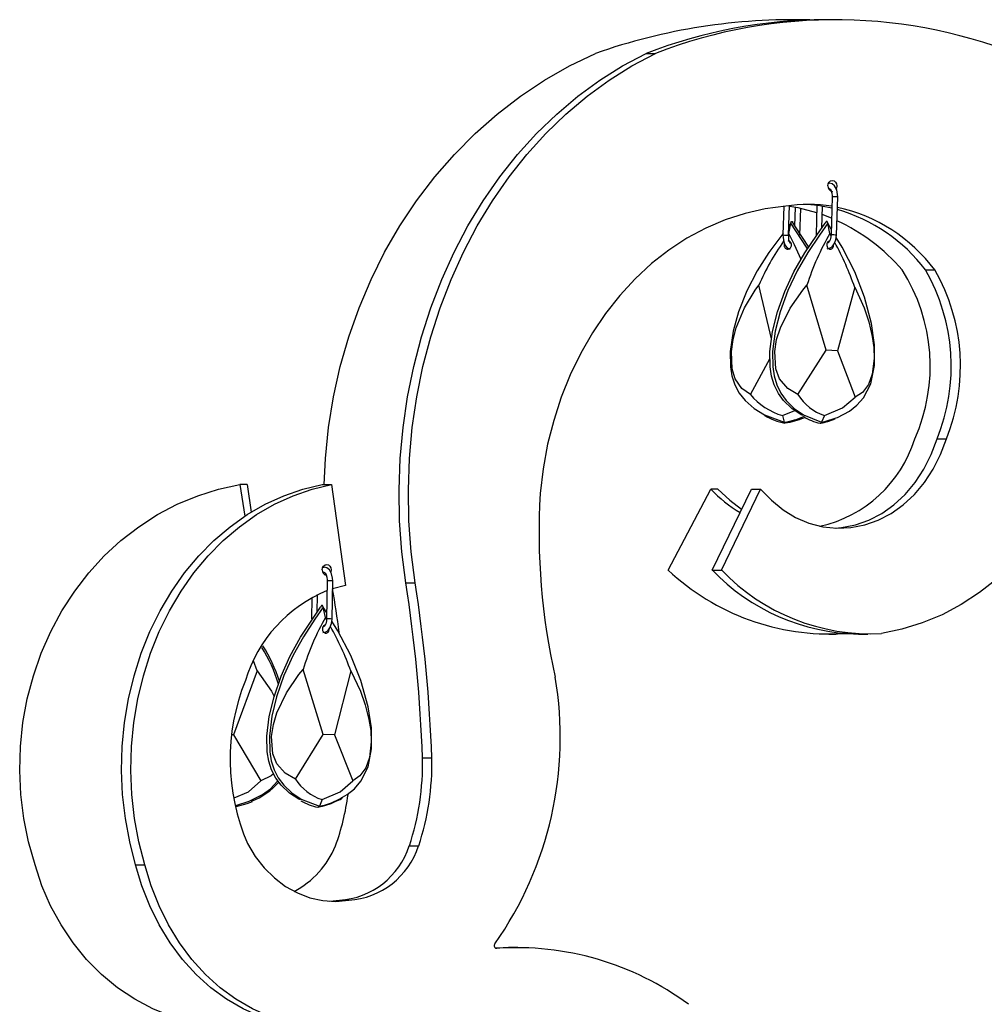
# Model space of a CAD drawing. Header units: millimetres. Extents: x -246 to 913, y -1624 to -26.
# Tile 8 of 11: x 481 to 658, y -1380 to -1200. Entities that reach past the tile are written whole.
import ezdxf

# ---------------------------------------------------------------- set-up
doc = ezdxf.new("R2010")
doc.units = ezdxf.units.MM

msp = doc.modelspace()

# ---------------------------------------------------------------- linework, layer by layer
at = {"color": 7, "linetype": 'Continuous', "lineweight": 25}
for p, q in [((624.24, -1199.76), (622.95, -1199.76)), ((630.73, -1199.76), (629.03, -1199.76)), ((596.13, -1205.95), (597.83, -1205.95)), ((629.65, -1229.72), (629.53, -1229.72)), ((629.53, -1230.72), (629.65, -1230.72)), ((630.22, -1232.21), (630, -1239.22)), ((631, -1239.25), (631.22, -1232.24)), ((621.37, -1233.96), (621.19, -1239.21)), ((622.19, -1239.25), (622.38, -1233.84)), ((623.45, -1234.16), (623.33, -1237.57)), ((627.41, -1233.82), (627.25, -1239.22)), ((628.28, -1237.99), (628.41, -1233.96)), ((624.27, -1239.25), (624.44, -1234.36)), ((630.1, -1236.16), (628.36, -1235.48)), ((622.24, -1238.93), (622.65, -1237.07)), ((622.65, -1237.07), (622.25, -1237.59)), ((622.72, -1236.73), (622.63, -1236.85)), ((629.8, -1238.93), (629.4, -1237.07)), ((630.04, -1238.13), (629.4, -1237.07)), ((622.19, -1239.25), (622.19, -1239.25)), ((630, -1239.29), (629.8, -1238.93)), ((622.71, -1240.73), (622.48, -1240.73)), ((629.31, -1240.73), (629.27, -1240.73)), ((629.31, -1240.73), (629.27, -1240.73)), ((647.31, -1245.62), (649.01, -1245.62)), ((619.11, -1258.26), (616.76, -1248.41)), ((629.11, -1260.35), (625.58, -1248.41)), ((634.34, -1248.81), (631.18, -1260.44)), ((623.93, -1268.47), (629.11, -1260.35)), ((631.18, -1260.44), (629.11, -1260.35)), ((631.18, -1260.44), (634.44, -1268.96)), ((615.21, -1268.47), (618.82, -1261.8)), ((621.09, -1272.32), (623.36, -1271.38)), ((621.09, -1272.32), (621.4, -1273.51)), ((628.77, -1272.32), (628.27, -1273.51)), ((649.42, -1276.6), (651.13, -1276.6)), ((521.69, -1284.97), (522.56, -1290.77)), ((522.98, -1284.97), (521.69, -1284.97)), ((522.98, -1284.97), (523.73, -1290.02)), ((536.78, -1284.97), (538.48, -1284.97)), ((538.48, -1284.97), (541, -1303.49)), ((600.13, -1300.62), (607.99, -1285.8)), ((609.28, -1285.8), (607.99, -1285.8)), ((608.23, -1300.62), (615.4, -1285.8)), ((609.94, -1300.62), (617.1, -1285.8)), ((615.4, -1285.8), (617.1, -1285.8)), ((537.09, -1300.09), (536.88, -1300.09)), ((536.88, -1301.09), (537.09, -1301.09)), ((608.23, -1300.62), (609.94, -1300.62)), ((537.69, -1302.58), (537.56, -1309.6)), ((538.56, -1309.61), (538.69, -1302.6)), ((541, -1303.49), (538.66, -1304.06)), ((552.07, -1302.96), (553.77, -1302.96)), ((534.88, -1305.65), (534.8, -1309.6)), ((535.82, -1308.38), (535.89, -1305.14)), ((537.36, -1309.3), (536.93, -1307.44)), ((537.58, -1308.5), (536.93, -1307.44)), ((537.55, -1309.66), (537.36, -1309.3)), ((536.89, -1311.1), (536.85, -1311.1)), ((536.89, -1311.1), (536.85, -1311.11)), ((629.57, -1312.36), (630.85, -1312.36)), ((633.05, -1312.3), (630.85, -1312.36)), ((632.59, -1312.27), (632.28, -1312.27)), ((635.05, -1312.36), (636.76, -1312.36)), ((524.85, -1319.11), (524.18, -1317.24)), ((524.85, -1319.11), (520.51, -1330.8)), ((536.93, -1330.75), (533.25, -1318.87)), ((542.01, -1319.11), (538.99, -1330.8)), ((520.51, -1330.8), (520.15, -1330.8)), ((520.51, -1330.8), (525.51, -1339.25)), ((531.84, -1338.95), (536.93, -1330.75)), ((538.99, -1330.8), (536.93, -1330.75)), ((538.99, -1330.8), (542.36, -1339.25)), ((555.14, -1335.07), (556.84, -1335.07)), ((536.73, -1342.71), (536.24, -1343.9)), ((552.73, -1351.18), (554.43, -1351.18)), ((502.57, -1354.66), (504.27, -1354.66)), ((538.18, -1361.34), (539.93, -1361.14)), ((539.93, -1361.14), (541.63, -1361.14)), ((568.46, -1369.87), (570.9, -1369.82)), ((572.6, -1369.82), (570.9, -1369.82))]:
    msp.add_line(p, q, dxfattribs=at)
at = {"color": 8, "linetype": 'Continuous', "lineweight": 25}
for p, q in [((629.51, -1229.75), (629.65, -1229.72)), ((629.63, -1230.72), (629.51, -1230.69)), ((629.65, -1230.72), (629.63, -1230.72)), ((617.79, -1272.16), (621.4, -1273.51)), ((537.09, -1301.09), (537.09, -1301.09)), ((568.67, -1369.96), (568.73, -1369.96))]:
    msp.add_line(p, q, dxfattribs=at)
at = {"color": 7, "linetype": 'Continuous', "lineweight": 25, "flags": 128}
for points in [[(624.24, -1199.76), (625.66, -1199.77), (626.75, -1199.79)], [(537.14, -1284.97), (537.36, -1280.19), (537.93, -1274.5), (538.83, -1268.87), (540.06, -1263.32), (541.63, -1257.87), (543.51, -1252.54), (545.7, -1247.37), (548.2, -1242.36), (550.99, -1237.54), (554.05, -1232.94), (557.39, -1228.58), (560.97, -1224.46), (564.79, -1220.61), (568.84, -1217.05), (573.08, -1213.79), (577.51, -1210.85), (582.1, -1208.23), (586.84, -1205.95)], [(552.07, -1302.96), (551.35, -1297.31), (550.94, -1291.61), (550.84, -1285.9), (551.05, -1280.19), (551.57, -1274.5), (552.39, -1268.87), (553.52, -1263.32), (554.94, -1257.87), (556.65, -1252.54), (558.65, -1247.37), (560.93, -1242.36), (563.46, -1237.54), (566.26, -1232.94), (569.3, -1228.58), (572.56, -1224.46), (576.04, -1220.61), (579.73, -1217.05), (583.59, -1213.79), (587.63, -1210.85), (591.81, -1208.23), (596.13, -1205.95)], [(553.77, -1302.96), (553.06, -1297.31), (552.65, -1291.61), (552.55, -1285.9), (552.76, -1280.19), (553.27, -1274.5), (554.09, -1268.87), (555.22, -1263.32), (556.64, -1257.87), (558.36, -1252.54), (560.36, -1247.37), (562.63, -1242.36), (565.17, -1237.54), (567.96, -1232.94), (571, -1228.58), (574.27, -1224.46), (577.75, -1220.61), (581.43, -1217.05), (585.3, -1213.79), (589.33, -1210.85), (593.52, -1208.23), (597.83, -1205.95)], [(629.42, -1230.22), (629.48, -1229.84), (629.66, -1229.52), (629.92, -1229.3), (630.24, -1229.22), (630.55, -1229.3), (630.82, -1229.52), (631, -1229.84), (631.06, -1230.22), (631, -1230.61), (630.94, -1230.75)], [(631.22, -1232.24), (631.21, -1231.77), (631.04, -1230.94), (630.65, -1230.24), (630.18, -1229.85), (629.65, -1229.72)], [(629.65, -1230.72), (629.71, -1230.73), (629.86, -1230.85), (630.03, -1231.12), (630.17, -1231.54), (630.22, -1232.06), (630.22, -1232.21)], [(621.7, -1233.94), (617.95, -1234.42), (614.25, -1235.26), (610.6, -1236.44), (607.05, -1237.96), (603.6, -1239.82), (600.28, -1241.99), (597.12, -1244.47), (594.11, -1247.24), (591.3, -1250.29), (588.69, -1253.59), (586.29, -1257.13), (584.14, -1260.89), (582.22, -1264.83), (580.57, -1268.95), (579.18, -1273.21), (578.07, -1277.58), (577.24, -1282.05), (576.7, -1286.59)], [(627.37, -1235.15), (623.99, -1234.26), (622.37, -1233.97)], [(624.84, -1272.3), (624.51, -1272.16), (622.84, -1271.03), (621.31, -1269.56), (620.34, -1268.26), (619.57, -1266.71), (619.1, -1265.11), (618.84, -1263.38), (618.81, -1260.55), (619.29, -1256.92), (620.21, -1253.33), (621.55, -1249.57), (623.18, -1245.99), (625.19, -1242.52), (627.4, -1239.23), (628.94, -1237.07)], [(629.4, -1237.07), (627.87, -1239.23), (625.72, -1242.4), (623.77, -1245.76), (622.07, -1249.42), (620.68, -1253.33), (619.77, -1256.84), (619.27, -1260.55), (619.31, -1263.38), (619.55, -1265.06), (620.04, -1266.71), (620.78, -1268.21), (621.77, -1269.56), (623.27, -1271), (624.97, -1272.16), (628.27, -1273.51)], [(622.65, -1237.07), (622.71, -1236.86), (622.77, -1236.77), (622.81, -1236.73), (622.86, -1236.73), (622.91, -1236.77), (622.95, -1236.86), (623, -1237.07)], [(623, -1237.07), (623.45, -1237.75), (625.89, -1241.48)], [(629.4, -1237.07), (629.33, -1236.86), (629.27, -1236.77), (629.21, -1236.73), (629.15, -1236.73), (629.08, -1236.77), (629.02, -1236.86), (628.94, -1237.07)], [(621.2, -1238.93), (620.97, -1239.23), (618.61, -1242.41), (616.47, -1245.76), (614.59, -1249.44), (613.07, -1253.33), (612.07, -1256.84), (611.53, -1260.55), (611.57, -1263.38), (611.84, -1265.06), (612.37, -1266.71), (613.18, -1268.21), (614.28, -1269.56), (615.92, -1271), (617.79, -1272.16)], [(621.19, -1239.21), (621.2, -1239.66), (621.32, -1240.48), (621.6, -1241.17), (621.98, -1241.57), (622.39, -1241.73), (622.48, -1241.73)], [(624.5, -1243.71), (623.3, -1241.05), (622.24, -1238.93)], [(630, -1239.22), (629.97, -1239.56), (629.84, -1240.08), (629.64, -1240.47), (629.45, -1240.68), (629.31, -1240.73)], [(629.31, -1241.73), (629.71, -1241.66), (630.18, -1241.36), (630.6, -1240.83), (630.89, -1240.08), (631, -1239.25)], [(630.93, -1272.75), (631.16, -1272.67), (633.38, -1271.48), (634.72, -1270.42), (635.93, -1269.09), (637.3, -1266.48), (637.96, -1263.15), (637.96, -1259.35), (637.4, -1255.46), (636.12, -1250.61), (634.36, -1245.98), (632.01, -1241.43), (630.95, -1239.65)], [(621.45, -1240.84), (621.43, -1240.91), (621.41, -1241.04), (621.41, -1241.17), (621.43, -1241.3), (621.48, -1241.42), (621.54, -1241.53), (621.61, -1241.62), (621.7, -1241.7), (621.81, -1241.76), (621.92, -1241.8), (622.04, -1241.82), (622.15, -1241.81), (622.27, -1241.78), (622.38, -1241.73), (622.48, -1241.66), (622.57, -1241.57), (622.65, -1241.47), (622.71, -1241.35), (622.75, -1241.22), (622.77, -1241.1), (622.76, -1240.96), (622.74, -1240.84), (622.7, -1240.72), (622.64, -1240.61), (622.56, -1240.51), (622.47, -1240.43), (622.37, -1240.37), (622.26, -1240.33), (622.14, -1240.32)], [(629.83, -1240.32), (629.72, -1240.32), (629.62, -1240.35), (629.52, -1240.4), (629.43, -1240.47), (629.36, -1240.56), (629.3, -1240.67), (629.25, -1240.78), (629.23, -1240.91), (629.22, -1241.04), (629.23, -1241.17), (629.26, -1241.3), (629.31, -1241.42), (629.37, -1241.53), (629.45, -1241.62), (629.54, -1241.7), (629.64, -1241.76), (629.74, -1241.8), (629.85, -1241.82), (629.96, -1241.81), (630.06, -1241.78), (630.16, -1241.73), (630.24, -1241.66), (630.32, -1241.57), (630.38, -1241.47), (630.42, -1241.35), (630.45, -1241.22), (630.46, -1241.1), (630.45, -1241.03)], [(615.21, -1268.47), (613.66, -1267.37), (612.44, -1265.6), (611.88, -1263.74), (611.73, -1260.57), (612.04, -1258.37), (612.63, -1256.24), (614.16, -1252.6), (616.12, -1249.31), (616.76, -1248.41)], [(623.93, -1268.47), (622.05, -1267.37), (620.58, -1265.6), (619.89, -1263.74), (619.67, -1260.57), (620.02, -1258.39), (620.71, -1256.24), (622.49, -1252.65), (624.82, -1249.31), (625.58, -1248.41)], [(634.34, -1248.81), (636.05, -1252.57), (636.91, -1255.12), (637.55, -1257.8), (637.83, -1259.82), (637.89, -1261.88), (637.53, -1264.75), (636.84, -1266.65), (635.75, -1268.09), (634.44, -1268.96)], [(680.33, -1263.9), (679.56, -1268.45), (678.49, -1272.92), (677.13, -1277.28), (675.49, -1281.48), (673.58, -1285.52), (671.41, -1289.35), (669, -1292.97), (666.35, -1296.33), (663.5, -1299.44), (660.45, -1302.25), (657.22, -1304.76), (653.84, -1306.96), (650.33, -1308.81), (646.71, -1310.32), (643, -1311.48), (639.22, -1312.27)], [(628.77, -1272.32), (632.1, -1270.91), (634.44, -1268.96)], [(621.59, -1273.72), (621.58, -1273.73), (621.51, -1273.71), (621.45, -1273.63), (621.4, -1273.51)], [(627.98, -1273.71), (628.01, -1273.73), (628.11, -1273.71), (628.2, -1273.63), (628.27, -1273.51)], [(617.1, -1285.8), (619.06, -1287.85), (621.21, -1289.58), (623.51, -1290.97), (625.95, -1292.01), (628.47, -1292.68), (631.04, -1292.96), (633.61, -1292.86), (636.16, -1292.37), (638.64, -1291.5), (641.01, -1290.27), (643.23, -1288.69), (645.28, -1286.79), (647.12, -1284.59), (648.73, -1282.14), (650.07, -1279.46), (651.13, -1276.6)], [(630.78, -1292.95), (631.91, -1292.86), (634.46, -1292.37), (636.93, -1291.5), (639.3, -1290.27), (641.53, -1288.69), (643.58, -1286.79), (645.42, -1284.59), (647.02, -1282.14), (648.37, -1279.46), (649.42, -1276.6)], [(484.14, -1354.66), (482.94, -1350.45), (482.07, -1346.14), (481.53, -1341.76), (481.32, -1337.35), (481.45, -1332.94), (481.92, -1328.55), (482.72, -1324.22), (483.84, -1319.99), (485.28, -1315.87), (487.03, -1311.9), (489.07, -1308.1), (491.4, -1304.52), (493.99, -1301.16), (496.82, -1298.05), (499.88, -1295.22), (503.15, -1292.68), (506.6, -1290.46), (510.2, -1288.56), (513.94, -1287.01), (517.78, -1285.81), (521.69, -1284.97)], [(502.57, -1354.66), (501.48, -1350.45), (500.69, -1346.14), (500.19, -1341.76), (500.01, -1337.35), (500.12, -1332.94), (500.55, -1328.55), (501.27, -1324.22), (502.3, -1319.99), (503.61, -1315.87), (505.2, -1311.9), (507.06, -1308.1), (509.18, -1304.52), (511.54, -1301.16), (514.12, -1298.05), (516.91, -1295.22), (519.89, -1292.68), (523.03, -1290.46), (526.31, -1288.56), (529.71, -1287.01), (533.21, -1285.81), (536.78, -1284.97)], [(504.27, -1354.66), (503.18, -1350.45), (502.39, -1346.14), (501.9, -1341.76), (501.71, -1337.35), (501.83, -1332.94), (502.25, -1328.55), (502.98, -1324.22), (504, -1319.99), (505.31, -1315.87), (506.91, -1311.9), (508.77, -1308.1), (510.89, -1304.52), (513.25, -1301.16), (515.83, -1298.05), (518.62, -1295.22), (521.59, -1292.68), (524.73, -1290.46), (528.02, -1288.56), (531.42, -1287.01), (534.92, -1285.81), (538.48, -1284.97)], [(609.28, -1285.8), (611.43, -1287.85), (613.62, -1289.47)], [(536.77, -1300.59), (536.83, -1300.21), (537.01, -1299.89), (537.28, -1299.67), (537.59, -1299.59), (537.91, -1299.67), (538.18, -1299.89), (538.35, -1300.21), (538.42, -1300.59), (538.35, -1300.98), (538.34, -1301.02)], [(538.69, -1302.6), (538.67, -1302.14), (538.49, -1301.3), (538.1, -1300.61), (537.62, -1300.22), (537.09, -1300.09)], [(537.09, -1301.09), (537.15, -1301.1), (537.31, -1301.22), (537.48, -1301.49), (537.63, -1301.91), (537.69, -1302.44), (537.69, -1302.58)], [(532.77, -1342.72), (532.47, -1342.61), (530.79, -1341.51), (529.24, -1340.07), (528.26, -1338.78), (527.46, -1337.25), (526.97, -1335.65), (526.69, -1333.93), (526.62, -1331.1), (527.06, -1327.46), (527.94, -1323.85), (529.23, -1320.07), (530.82, -1316.47), (532.78, -1312.96), (534.96, -1309.63), (536.47, -1307.44)], [(536.93, -1307.44), (535.42, -1309.63), (533.32, -1312.84), (531.41, -1316.23), (529.75, -1319.93), (528.41, -1323.85), (527.54, -1327.39), (527.09, -1331.1), (527.16, -1333.93), (527.43, -1335.61), (527.93, -1337.25), (528.69, -1338.73), (529.7, -1340.07), (531.21, -1341.48), (532.93, -1342.61), (536.24, -1343.9)], [(536.93, -1307.44), (536.86, -1307.24), (536.79, -1307.14), (536.74, -1307.11), (536.67, -1307.11), (536.61, -1307.15), (536.55, -1307.23), (536.47, -1307.44)], [(537.56, -1309.6), (537.53, -1309.94), (537.41, -1310.46), (537.21, -1310.85), (537.02, -1311.05), (536.89, -1311.1)], [(536.89, -1312.1), (537.29, -1312.03), (537.76, -1311.74), (538.17, -1311.21), (538.45, -1310.45), (538.56, -1309.61)], [(540.47, -1342.26), (541.33, -1341.78), (542.65, -1340.7), (543.85, -1339.34), (545.18, -1336.71), (545.8, -1333.37), (545.76, -1329.56), (545.15, -1325.69), (543.83, -1320.89), (542, -1316.26), (539.6, -1311.76), (538.51, -1310)], [(537.4, -1310.69), (537.29, -1310.7), (537.19, -1310.73), (537.09, -1310.78), (537, -1310.86), (536.93, -1310.95), (536.87, -1311.05), (536.83, -1311.17), (536.81, -1311.29), (536.8, -1311.42), (536.81, -1311.55), (536.84, -1311.68), (536.89, -1311.8), (536.96, -1311.91), (537.04, -1312), (537.13, -1312.08), (537.23, -1312.14), (537.33, -1312.18), (537.44, -1312.19), (537.54, -1312.18), (537.65, -1312.15), (537.74, -1312.1), (537.83, -1312.03), (537.9, -1311.94), (537.96, -1311.83), (538, -1311.71), (538.03, -1311.59), (538.03, -1311.46), (538.03, -1311.4)], [(524.85, -1319.11), (527.45, -1322.83), (527.96, -1323.8)], [(531.84, -1338.95), (529.95, -1337.88), (528.45, -1336.14), (527.74, -1334.29), (527.49, -1331.12), (527.82, -1328.91), (528.47, -1326.77), (530.23, -1323.11), (532.5, -1319.78), (533.25, -1318.87)], [(542.01, -1319.11), (543.77, -1322.83), (544.66, -1325.36), (545.33, -1328.03), (545.64, -1330.04), (545.73, -1332.1), (545.4, -1334.98), (544.73, -1336.9), (543.65, -1338.36), (542.36, -1339.25)], [(527.83, -1337.96), (527.4, -1338.36), (525.51, -1339.25)], [(520.64, -1342.38), (523.28, -1341.25), (525.51, -1339.25)], [(536.73, -1342.71), (540.04, -1341.25), (542.36, -1339.25)], [(539.15, -1343.07), (540.05, -1342.67), (540.4, -1342.46)], [(520.99, -1343.95), (522.99, -1343.41), (523.96, -1343.02)], [(535.96, -1344.1), (535.99, -1344.12), (536.08, -1344.1), (536.17, -1344.02), (536.24, -1343.9)], [(523.08, -1350.75), (524.49, -1353.1), (526.14, -1355.21), (528, -1357.05), (530.03, -1358.6), (532.2, -1359.81), (534.49, -1360.69), (536.85, -1361.21), (539.24, -1361.36), (541.63, -1361.14)], [(527.46, -1383.72), (523.8, -1384.25), (520.11, -1384.39), (516.43, -1384.14), (512.79, -1383.5), (509.22, -1382.47), (505.75, -1381.06), (502.43, -1379.29), (499.27, -1377.17), (496.31, -1374.73), (493.58, -1371.98), (491.1, -1368.96), (488.9, -1365.68), (486.99, -1362.18), (485.4, -1358.5), (484.14, -1354.66)], [(535.81, -1384.4), (535.34, -1384.39), (531.99, -1384.14), (528.67, -1383.5), (525.41, -1382.47), (522.26, -1381.06), (519.23, -1379.29), (516.35, -1377.17), (513.66, -1374.73), (511.17, -1371.98), (508.91, -1368.96), (506.91, -1365.68), (505.17, -1362.18), (503.72, -1358.5), (502.57, -1354.66)], [(543.74, -1383.72), (540.41, -1384.25), (537.05, -1384.39), (533.69, -1384.14), (530.37, -1383.5), (527.12, -1382.47), (523.96, -1381.06), (520.93, -1379.29), (518.06, -1377.17), (515.36, -1374.73), (512.88, -1371.98), (510.62, -1368.96), (508.61, -1365.68), (506.87, -1362.18), (505.42, -1358.5), (504.27, -1354.66)], [(568.39, -1369.13), (568.33, -1369.26), (568.29, -1369.4), (568.29, -1369.54), (568.33, -1369.68), (568.4, -1369.81), (568.49, -1369.9), (568.61, -1369.95), (568.73, -1369.96)]]:
    msp.add_lwpolyline(points, dxfattribs=at)
at = {"color": 8, "linetype": 'Continuous', "lineweight": 25, "flags": 128}
for points in [[(625.7, -1241.76), (625.52, -1241.43), (622.65, -1237.07)], [(622.74, -1240.82), (622.67, -1240.78), (622.5, -1240.73)], [(628.27, -1273.51), (628.88, -1273.39), (630.93, -1272.75)], [(536.83, -1300.2), (536.95, -1300.13), (537.1, -1300.09)], [(537.09, -1301.09), (536.93, -1301.05), (536.83, -1300.98)], [(520.95, -1343.76), (523.39, -1343.01), (525.8, -1341.78), (527.26, -1340.7), (528.57, -1339.34), (528.62, -1339.26)]]:
    msp.add_lwpolyline(points, dxfattribs=at)
at = {"color": 7, "linetype": 'Continuous', "lineweight": 25}
for centre, radius, start, end in [((622.99, -1308.33), 108.57, 88.3398, 109.446), ((629.17, -1290.99), 91.23, 90.092, 111.2357), ((630.74, -1290.48), 90.71, 67.0727, 111.2738), ((630.34, -1230.3), 0.925, 174.9947, 263.9145), ((625.83, -1260.11), 26.5, 80.586, 98.9702), ((624.11, -1260.32), 26.71, 76.9102, 88.1258), ((624.69, -1263.85), 30.39, 36.844, 77.7069), ((622.51, -1264.5), 31.17, 37.2793, 73.9036), ((616.2, -1268.67), 35.36, 40.6626, 65.0996), ((624.34, -1239.55), 2.16, 171.9954, 213.1166), ((672.11, -1263.44), 48.9, 149.9081, 162.0943), ((658.3, -1266.58), 45.34, 144.6848, 156.3763), ((582, -1267.11), 55.44, 19.2671, 28.57), ((615.36, -1263.27), 32.81, 336.0318, 32.5426), ((616.49, -1263.29), 35.53, 337.9916, 29.822), ((618.19, -1263.29), 35.53, 337.9916, 29.822), ((624.72, -1260.37), 12.49, 220.4453, 253.1135), ((631.85, -1263.48), 9.36, 212.2317, 250.7968), ((624.41, -1260.59), 13.44, 240.4382, 257.701), ((619.69, -1259.87), 13.93, 277.8212, 292.8119), ((630.51, -1263.02), 11, 239.6006, 256.7094), ((626.51, -1262.91), 10.88, 278.1624, 293.0135), ((622.83, -1269.56), 23.59, 282.5662, 342.6151), ((696.05, -1293.75), 119.56, 176.5672, 192.8003), ((624.91, -1270.17), 23.03, 222.7376, 239.8123), ((537.69, -1300.67), 0.925, 174.9947, 263.9145), ((629.8, -1268.93), 43.42, 226.883, 273.2675), ((635.64, -1274.52), 37.84, 223.5997, 269.114), ((637.21, -1274.71), 37.61, 223.5297, 273.0744), ((547.43, -1328.33), 25.84, 112.2088, 163.2917), ((298, -1344.38), 244.02, 7.6128, 9.5105), ((287.32, -1344.46), 267.98, 2.0077, 8.9074), ((289.03, -1344.46), 267.98, 2.0077, 8.9074), ((580.33, -1333.41), 49.27, 150.7079, 162.8369), ((490.2, -1337.95), 55.12, 19.9853, 29.3239), ((503.08, -1329.19), 27.11, 17.6107, 32.7972), ((558.61, -1335.34), 38.73, 158.1047, 203.4394), ((514.62, -1331.26), 65.77, 324.8447, 9.6519), ((507.46, -1336.17), 47.69, 341.6564, 1.3278), ((509.17, -1336.17), 47.69, 341.6564, 1.3278), ((539.62, -1333.88), 9.29, 213.0818, 251.8396), ((519.46, -1331.51), 12.27, 290.7372, 319.4855), ((498.38, -1336.24), 43.46, 339.8897, 352.6886), ((538.3, -1333.36), 11, 240.3988, 257.6902), ((534.06, -1332.42), 11.8, 279.6335, 295.5662), ((523.79, -1344.79), 16.68, 297.9621, 337.4598), ((538.96, -1346.7), 14.47, 273.8127, 341.9742), ((540.67, -1346.7), 14.47, 273.8127, 341.9742), ((572.36, -1422.86), 53.02, 53.5348, 93.9309)]:
    msp.add_arc(centre, radius, start, end, dxfattribs=at)
at = {"color": 8, "linetype": 'Continuous', "lineweight": 25}
for centre, radius, start, end in [((630.47, -1240.31), 8.11, 84.6795, 91.7499), ((622.05, -1228.76), 10.49, 265.3089, 270.7717), ((630.26, -1247.22), 8.01, 84.6485, 91.8036), ((620, -1261.94), 11.66, 276.9142, 296.1205), ((537.94, -1315.9), 13.32, 86.7632, 91.0657), ((537.81, -1322.75), 13.16, 86.744, 91.0989), ((503.35, -1329.01), 26.47, 16.4364, 32.4662), ((534.36, -1332.78), 11.27, 279.6006, 302.8184)]:
    msp.add_arc(centre, radius, start, end, dxfattribs=at)

doc.saveas('drawing.dxf')
